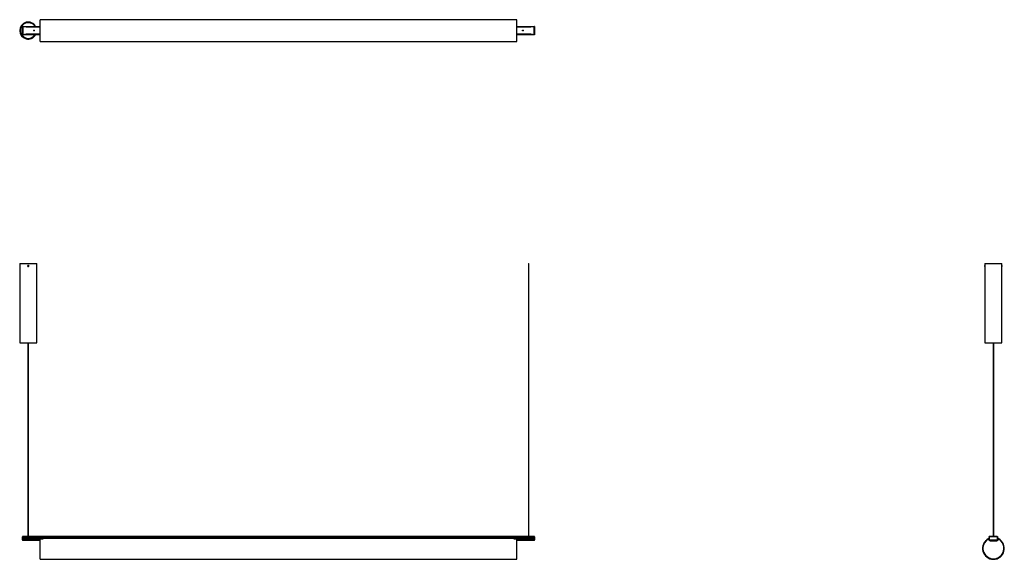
# Model space of a CAD drawing. Header units: millimetres. Extents: x 747 to 3925, y 668 to 2408.
import ezdxf

# ---------------------------------------------------------------- set-up
doc = ezdxf.new("R2010")
doc.units = ezdxf.units.MM
doc.header["$LTSCALE"] = 20

msp = doc.modelspace()

# ---------------------------------------------------------------- linework, layer by layer
at = {"color": 7, "linetype": 'Continuous', "lineweight": 25}
for p, q in [((756.3, 2359.5), (756.3, 2386.5)), ((756.3, 2386.5), (756.3, 2386.5)), ((756.3, 2386.5), (757.5, 2386.5)), ((757.2, 2385.5), (757.5, 2385.5)), ((757.5, 2386.5), (813, 2386.5)), ((757.5, 2385.5), (757.5, 2386.5)), ((768.5, 2383.4), (757.5, 2385.5)), ((813, 2385.5), (757.5, 2385.5)), ((758.3, 2360.6), (758.3, 2385.3)), ((761, 2394.4), (761.1, 2394.4)), ((761, 2394.4), (761, 2394.3)), ((761.1, 2394.4), (761.1, 2394.4)), ((761.2, 2394.4), (761.1, 2394.4)), ((772.7, 2398.4), (772.7, 2398.2)), ((773.1, 2400.5), (773, 2400.4)), ((773.1, 2400.5), (776.3, 2400.5)), ((776.4, 2400.4), (776.3, 2400.5)), ((776.7, 2398.2), (776.7, 2398.4)), ((788.2, 2394.4), (788.5, 2394.4)), ((790.9, 2392.5), (790.9, 2392.5)), ((790.9, 2392.5), (790.9, 2392.5)), ((2352, 2408), (813, 2408)), ((813, 2338), (813, 2408)), ((2352, 2338), (2352, 2408)), ((2352, 2386.5), (2407.5, 2386.5)), ((2407.5, 2385.5), (2352, 2385.5)), ((2407.5, 2385.5), (2396.5, 2383.4)), ((2406.7, 2385.3), (2406.7, 2360.6)), ((2408.7, 2386.5), (2407.5, 2386.5)), ((2407.5, 2386.5), (2407.5, 2385.5)), ((2407.9, 2385.5), (2407.5, 2385.5)), ((2408.7, 2386.5), (2408.7, 2359.5)), ((2408.7, 2386.5), (2408.7, 2386.5)), ((756.3, 2359.5), (756.3, 2359.5)), ((756.3, 2359.5), (757.5, 2359.5)), ((757.2, 2360.5), (757.5, 2360.5)), ((757.5, 2360.5), (768.5, 2362.6)), ((757.5, 2359.5), (757.5, 2360.5)), ((757.5, 2360.5), (813, 2360.5)), ((813, 2359.5), (757.5, 2359.5)), ((813, 2383.4), (768.5, 2383.4)), ((768.5, 2362.6), (813, 2362.6)), ((789.7, 2352.5), (789.7, 2352.4)), ((790.9, 2353.4), (790.9, 2353.5)), ((790.9, 2353.4), (790.9, 2353.4)), ((793.5, 2373.8), (792.7, 2373.4)), ((792.7, 2373.4), (792.8, 2372.5)), ((793.6, 2372.1), (792.8, 2372.5)), ((793.5, 2373.8), (794.2, 2373.5)), ((794.3, 2372.6), (793.6, 2372.1)), ((794.3, 2372.6), (794.2, 2373.5)), ((2396.5, 2383.4), (2352, 2383.4)), ((2352, 2362.6), (2396.5, 2362.6)), ((2352, 2360.5), (2407.5, 2360.5)), ((2407.5, 2359.5), (2352, 2359.5)), ((2371.5, 2373.8), (2370.7, 2373.4)), ((2370.7, 2373.4), (2370.8, 2372.5)), ((2371.6, 2372.1), (2370.8, 2372.5)), ((2371.5, 2373.8), (2372.2, 2373.5)), ((2372.3, 2372.6), (2371.6, 2372.1)), ((2372.3, 2372.6), (2372.2, 2373.5)), ((2396.5, 2362.6), (2407.5, 2360.5)), ((2407.5, 2360.5), (2407.5, 2359.5)), ((2407.9, 2360.5), (2407.5, 2360.5)), ((2408.7, 2359.5), (2407.5, 2359.5)), ((2408.7, 2359.5), (2408.7, 2359.5)), ((761.4, 2351.4), (761.1, 2351.4)), ((772.7, 2347.7), (772.7, 2347.6)), ((773, 2345.5), (773.1, 2345.5)), ((776.3, 2345.5), (773.1, 2345.5)), ((776.3, 2345.5), (776.4, 2345.5)), ((776.7, 2347.6), (776.7, 2347.7)), ((788.3, 2351.4), (788.1, 2351.4)), ((813, 2338), (2352, 2338)), ((747.2, 1621.2), (747.2, 1366.2)), ((747.2, 1621.2), (802.2, 1621.2)), ((802.2, 1366.2), (802.2, 1621.2)), ((2389.7, 1621.5), (2389.7, 741.6)), ((2389.7, 1621.5), (2390.9, 1621.5)), ((2390.9, 741.6), (2390.9, 1621.5)), ((3862.7, 1621.2), (3862.7, 1615.3)), ((3862.7, 1621.2), (3917.7, 1621.2)), ((3917.7, 1615.3), (3917.7, 1621.2)), ((774.7, 1614.8), (773.7, 1614.2)), ((773.7, 1614.2), (773.7, 1613)), ((774.7, 1612.4), (773.7, 1613)), ((774.7, 1614.8), (775.7, 1614.2)), ((775.7, 1613), (774.7, 1612.4)), ((775.7, 1613), (775.7, 1614.2)), ((3862.7, 1613.9), (3862.7, 1615.2)), ((3862.7, 1612), (3862.7, 1613.9)), ((3862.7, 1611.9), (3862.7, 1366.2)), ((3917.7, 1615.2), (3917.7, 1612)), ((3917.7, 1366.2), (3917.7, 1611.9)), ((747.2, 1366.2), (802.2, 1366.2)), ((773.3, 1366.2), (773.3, 741.6)), ((776.1, 741.6), (776.1, 1366.2)), ((3862.7, 1366.2), (3917.7, 1366.2)), ((3888.8, 1366.2), (3888.8, 741.6)), ((3891.6, 741.6), (3891.6, 1366.2)), ((756.3, 739.9), (757.5, 739.7)), ((757.5, 739.6), (756.3, 739.6)), ((756.3, 730.4), (756.3, 739.6)), ((757.7, 741.5), (757.2, 741.2)), ((757.2, 741.2), (757.5, 740.7)), ((757.5, 741.6), (2407.5, 741.6)), ((757.5, 740.6), (757.5, 741.6)), ((2407.5, 740.6), (757.5, 740.6)), ((757.5, 740.6), (757.5, 736.9)), ((757.5, 730.4), (757.5, 739.6)), ((757.5, 736.9), (2407.5, 736.9)), ((2407.5, 736.7), (757.5, 736.7)), ((757.5, 736.6), (2407.5, 736.6)), ((757.5, 736.3), (2407.5, 736.3)), ((822.3, 735.1), (757.5, 735.1)), ((822.3, 735.1), (757.5, 735.1)), ((757.5, 734.7), (822.3, 734.7)), ((822.3, 734.3), (757.5, 734.3)), ((757.5, 733.5), (822.3, 733.5)), ((757.5, 733.4), (757.5, 729.4)), ((822.3, 733.4), (757.5, 733.4)), ((813, 733.2), (821, 733.2)), ((813, 667.6), (813, 733.2)), ((823.5, 735.7), (822.3, 735.7)), ((822.3, 734.4), (822.3, 735.7)), ((823.5, 734.4), (822.3, 734.4)), ((822.3, 733.4), (822.3, 734.4)), ((823.5, 735.7), (823.5, 734.4)), ((824, 735.1), (823.5, 735.1)), ((824, 735.1), (823.5, 735.1)), ((823.5, 734.7), (824, 734.7)), ((823.5, 734.4), (823.5, 733.5)), ((823.9, 734.3), (823.5, 734.3)), ((824, 735.9), (824, 736.3)), ((824, 735.9), (824, 734.7)), ((824, 735.9), (2341, 735.9)), ((2341, 736.3), (2341, 735.9)), ((2341, 734.7), (2341, 735.9)), ((2341.5, 735.1), (2341, 735.1)), ((2341.5, 735.1), (2341, 735.1)), ((2341, 734.7), (2341.5, 734.7)), ((2341.5, 734.3), (2341.1, 734.3)), ((2342.7, 735.7), (2341.5, 735.7)), ((2341.5, 734.4), (2341.5, 735.7)), ((2341.5, 734.4), (2342.7, 734.4)), ((2341.5, 733.5), (2341.5, 734.4)), ((2342.7, 735.7), (2342.7, 734.4)), ((2407.5, 735.1), (2342.7, 735.1)), ((2407.5, 735.1), (2342.7, 735.1)), ((2342.7, 734.7), (2407.5, 734.7)), ((2342.7, 734.4), (2342.7, 733.4)), ((2407.5, 734.3), (2342.7, 734.3)), ((2342.7, 733.5), (2407.5, 733.5)), ((2407.5, 733.4), (2342.7, 733.4)), ((2352, 733.2), (2344, 733.2)), ((2352, 667.6), (2352, 733.2)), ((2407.9, 741.2), (2407.4, 741.5)), ((2407.5, 741.6), (2407.5, 740.6)), ((2407.9, 741.2), (2407.5, 740.7)), ((2407.5, 740.6), (2407.5, 736.9)), ((2408.7, 739.9), (2407.5, 739.7)), ((2407.5, 739.6), (2408.7, 739.6)), ((2407.5, 739.6), (2407.5, 730.4)), ((2407.5, 733.4), (2407.5, 729.4)), ((2408.7, 739.6), (2408.7, 730.4)), ((3873.2, 733.2), (3873.2, 732.8)), ((3873.2, 732.6), (3873.2, 732.6)), ((3873.7, 734.4), (3873.7, 732.9)), ((3876.2, 734.7), (3876.2, 734.4)), ((3876.2, 728.4), (3876.2, 734.4)), ((3876.7, 739.9), (3876.7, 740.6)), ((3876.7, 739.6), (3876.7, 739.9)), ((3903.7, 739.6), (3876.7, 739.6)), ((3876.7, 739.6), (3876.7, 730.4)), ((3877.7, 741.1), (3877.7, 741.6)), ((3877.8, 741.6), (3877.7, 741.6)), ((3902.5, 741.6), (3877.8, 741.6)), ((3902.5, 741.6), (3902.7, 741.6)), ((3902.7, 741.1), (3902.7, 741.6)), ((3903.7, 740.6), (3903.7, 739.9)), ((3903.7, 739.9), (3903.7, 739.6)), ((3903.7, 730.4), (3903.7, 739.6)), ((3904.2, 734.4), (3904.2, 734.7)), ((3904.2, 734.4), (3904.2, 728.4)), ((3906.7, 732.9), (3906.7, 734.4)), ((3907.2, 733.2), (3907.2, 732.8)), ((3907.2, 732.6), (3907.2, 732.6)), ((757.5, 730.4), (756.3, 730.4)), ((756.3, 730.2), (757.5, 730.3)), ((757.2, 728.8), (757.5, 729.3)), ((757.2, 728.8), (757.5, 728.6)), ((757.5, 728.4), (757.5, 729.4)), ((757.5, 729.4), (813, 729.4)), ((813, 728.4), (757.5, 728.4)), ((2352, 729.4), (2407.5, 729.4)), ((2407.5, 728.4), (2352, 728.4)), ((2407.5, 730.4), (2408.7, 730.4)), ((2408.7, 730.2), (2407.5, 730.3)), ((2407.5, 729.4), (2407.5, 728.4)), ((2407.9, 728.8), (2407.5, 729.3)), ((2407.5, 728.6), (2407.9, 728.8)), ((3877.4, 728.4), (3876.2, 728.4)), ((3876.7, 730.4), (3903.7, 730.4)), ((3876.7, 730.2), (3876.7, 730.4)), ((3876.7, 729.4), (3876.7, 730.2)), ((3877.7, 728.9), (3877.7, 728.4)), ((3877.7, 728.4), (3879.8, 728.4)), ((3877.8, 728.4), (3902.5, 728.4)), ((3878.2, 727.2), (3878.2, 728.4)), ((3879.8, 727.2), (3878.2, 727.2)), ((3879.8, 727.6), (3879.8, 728.4)), ((3879.8, 728.4), (3879.8, 728.4)), ((3879.8, 727.6), (3900.6, 727.6)), ((3879.8, 727.2), (3879.8, 727.6)), ((3900.6, 728.4), (3900.6, 727.6)), ((3900.6, 728.4), (3900.6, 728.4)), ((3900.6, 728.4), (3902.7, 728.4)), ((3900.6, 727.6), (3900.6, 727.2)), ((3902.2, 727.2), (3900.6, 727.2)), ((3902.2, 728.4), (3902.2, 727.2)), ((3902.7, 729), (3902.7, 728.4)), ((3904.2, 728.4), (3903, 728.4)), ((3903.7, 730.4), (3903.7, 730.2)), ((3903.7, 730.2), (3903.7, 729.4)), ((813, 667.6), (2352, 667.6))]:
    msp.add_line(p, q, dxfattribs=at)
at = {"color": 7, "linetype": 'Continuous', "lineweight": 25, "flags": 128}
for points in [[(3876.2, 734.7), (3876.6, 734.9), (3876.7, 734.9)], [(3876.2, 734.3), (3876.6, 734.4), (3876.7, 734.5)], [(3903.7, 734.9), (3903.8, 734.9), (3904.2, 734.7)], [(3903.7, 734.5), (3903.8, 734.4), (3904.2, 734.3)]]:
    msp.add_lwpolyline(points, dxfattribs=at)
at = {"color": 7, "linetype": 'Continuous', "lineweight": 25}
for centre, radius in [((793.5, 2373), 1.3), ((793.5, 2373), 1.22), ((2371.5, 2373), 1.3), ((2371.5, 2373), 1.22), ((774.7, 1613.6), 1.61)]:
    msp.add_circle(centre, radius, dxfattribs=at)
for centre, radius, start, end in [((774.7, 2373), 27.5, 29.4004, 330.5996), ((774.7, 2373), 25.5, 31.9657, 270), ((774.7, 2373), 25.4, 32.1775, 270), ((761, 2393), 1.4, 154.3241, 165.4019), ((774.7, 2373), 25.5, 270, 328.0343), ((774.7, 2373), 25.3, 270, 327.8225), ((758.3, 739.6), 2, 171.8511, 180), ((758.3, 739.6), 0.8, 171.8511, 180), ((2406.7, 739.6), 0.8, 0, 8.1489), ((2406.7, 739.6), 2, 0, 8.1489), ((3890.2, 702.6), 35, 119.0593, 60.9407), ((3890.2, 702.6), 34.6, 119.428, 60.572), ((3890.2, 703.1), 34, 119.0317, 60.9683), ((3890.2, 703.2), 34, 120, 180.038), ((3874.9, 734.4), 1.25, 0, 180), ((3877.7, 740.6), 1, 90, 180), ((3902.7, 740.6), 1, 0, 90), ((3905.4, 734.4), 1.25, 0, 180), ((3890.2, 703.2), 34, 359.962, 60), ((758.3, 730.4), 2, 180, 188.1851), ((758.3, 730.4), 0.8, 180, 188.1851), ((2406.7, 730.4), 0.8, 351.8149, 0), ((2406.7, 730.4), 2, 351.8149, 0), ((3877.7, 729.4), 1, 180, 270), ((3902.7, 729.4), 1, 270, 0)]:
    msp.add_arc(centre, radius, start, end, dxfattribs=at)
for points, knots in [([(756.3, 2386.5), (756.4, 2386.3), (756.4, 2386.1), (756.5, 2385.8), (756.8, 2385.6), (757, 2385.5), (757.2, 2385.5)], [0, 0, 0, 0, 0.251266, 0.493832, 0.739598, 1, 1, 1, 1]), ([(788.7, 2394.4), (788.7, 2394.4), (788.7, 2394.4), (788.7, 2394.1), (788.7, 2394)], [0, 0, 0, 0, 0.511642, 1, 1, 1, 1]), ([(2406.7, 2385.3), (2406.9, 2385.4), (2407.3, 2385.4), (2407.7, 2385.5), (2407.9, 2385.5)], [0, 0, 0, 0, 0.500001, 1, 1, 1, 1]), ([(2407.9, 2385.5), (2408, 2385.6), (2408.3, 2385.7), (2408.5, 2385.9), (2408.7, 2386.2), (2408.7, 2386.4), (2408.7, 2386.5)], [0, 0, 0, 0, 0.321758, 0.590198, 0.812176, 1, 1, 1, 1]), ([(757.2, 2360.5), (757, 2360.4), (756.7, 2360.3), (756.5, 2360.1), (756.4, 2359.8), (756.3, 2359.6), (756.3, 2359.5)], [0, 0, 0, 0, 0.321758, 0.590198, 0.812176, 1, 1, 1, 1]), ([(758.3, 2360.6), (758.1, 2360.6), (757.7, 2360.5), (757.3, 2360.5), (757.2, 2360.5)], [0, 0, 0, 0, 0.500001, 1, 1, 1, 1]), ([(761, 2351.8), (761, 2351.7), (761, 2351.5), (761, 2351.4), (761, 2351.4)], [0, 0, 0, 0, 0.484792, 1, 1, 1, 1]), ([(788.7, 2351.4), (788.7, 2351.4), (788.7, 2351.5), (788.7, 2351.7), (788.7, 2351.9), (788.7, 2352)], [0, 0, 0, 0, 0.351676, 0.703352, 1, 1, 1, 1]), ([(2408.7, 2359.5), (2408.7, 2359.6), (2408.6, 2359.9), (2408.5, 2360.2), (2408.2, 2360.4), (2408, 2360.4), (2407.9, 2360.5)], [0, 0, 0, 0, 0.251266, 0.493832, 0.739598, 1, 1, 1, 1]), ([(774.7, 1611.9), (774.5, 1611.9), (774.1, 1612), (773.6, 1612.2), (773.2, 1612.7), (773, 1613.2), (773, 1613.8), (773.2, 1614.4), (773.5, 1614.8), (774, 1615.2), (774.5, 1615.3), (775.1, 1615.3), (775.6, 1615.1), (776.1, 1614.7), (776.4, 1614.2), (776.4, 1613.6), (776.3, 1613), (776.1, 1612.5), (775.6, 1612.1), (775.1, 1611.9), (774.8, 1611.9), (774.7, 1611.9)], [0, 0, 0, 0, 0.053619, 0.107235, 0.160916, 0.214639, 0.268292, 0.321872, 0.37549, 0.429197, 0.482906, 0.536527, 0.590106, 0.643756, 0.697479, 0.751162, 0.804756, 0.85835, 0.912032, 0.965755, 1, 1, 1, 1]), ([(3862.7, 1615.3), (3862.7, 1615.3), (3862.7, 1615.3), (3862.7, 1615.2), (3862.7, 1614.9), (3862.7, 1614.5), (3862.7, 1614), (3862.7, 1613.7), (3862.7, 1613.6)], [0, 0, 0, 0, 0.005025, 0.21932, 0.433615, 0.648264, 0.863072, 1, 1, 1, 1]), ([(3862.7, 1613.6), (3862.7, 1613.4), (3862.7, 1613), (3862.7, 1612.5), (3862.7, 1612.1), (3862.7, 1611.9), (3862.7, 1611.9), (3862.7, 1611.9)], [0, 0, 0, 0, 0.214559, 0.429107, 0.643914, 0.858889, 1, 1, 1, 1]), ([(3917.7, 1611.9), (3917.7, 1611.9), (3917.7, 1612), (3917.7, 1612.2), (3917.6, 1612.7), (3917.6, 1613.2), (3917.6, 1613.8), (3917.6, 1614.4), (3917.7, 1614.8), (3917.7, 1615.2), (3917.7, 1615.3), (3917.7, 1615.3), (3917.7, 1615.3)], [0, 0, 0, 0, 0.107231, 0.214457, 0.321812, 0.429251, 0.53655, 0.643703, 0.750932, 0.85834, 0.965751, 1, 1, 1, 1]), ([(757.2, 741.2), (757, 741.1), (756.7, 740.9), (756.5, 740.4), (756.4, 740.1), (756.3, 739.9), (756.3, 739.9)], [0, 0, 0, 0, 0.321758, 0.590198, 0.812176, 1, 1, 1, 1]), ([(822.7, 733.5), (822.6, 733.5), (822.2, 733.3), (821.6, 733.2), (821.1, 733.2), (821, 733.2)], [0, 0, 0, 0, 0.243882, 0.819973, 1, 1, 1, 1]), ([(824, 734.7), (824, 734.5), (824, 734.3), (823.6, 734), (823.5, 734)], [0, 0, 0, 0, 0.661808, 1, 1, 1, 1]), ([(2341.5, 733.9), (2341.4, 734), (2341.1, 734.3), (2341, 734.5), (2341, 734.7)], [0, 0, 0, 0, 0.422587, 1, 1, 1, 1]), ([(2344, 733.2), (2343.7, 733.2), (2343.1, 733.3), (2342.5, 733.4), (2342.3, 733.5), (2342.3, 733.5)], [0, 0, 0, 0, 0.491114, 0.981167, 1, 1, 1, 1]), ([(2408.7, 739.9), (2408.7, 740), (2408.6, 740.2), (2408.5, 740.5), (2408.2, 740.9), (2408, 741.1), (2407.9, 741.2)], [0, 0, 0, 0, 0.251266, 0.493832, 0.739598, 1, 1, 1, 1]), ([(3873.2, 733.2), (3873.2, 733.2), (3873.3, 733.2), (3873.5, 733.4), (3873.7, 733.5)], [0, 0, 0, 0, 0.522287, 1, 1, 1, 1]), ([(3873.7, 733), (3873.6, 733), (3873.3, 732.8), (3873.2, 732.8), (3873.2, 732.8), (3873.2, 732.8)], [0, 0, 0, 0, 0.202989, 0.814308, 1, 1, 1, 1]), ([(3876.7, 739.9), (3876.8, 740), (3877.1, 740.2), (3877.4, 740.5), (3877.6, 740.9), (3877.6, 741.1), (3877.7, 741.2)], [0, 0, 0, 0, 0.251266, 0.493832, 0.739598, 1, 1, 1, 1]), ([(3902.5, 741.6), (3902.6, 741.6), (3902.6, 741.5), (3902.7, 741.3), (3902.7, 741.2)], [0, 0, 0, 0, 0.500001, 1, 1, 1, 1]), ([(3902.7, 741.2), (3902.8, 741.1), (3902.9, 740.9), (3903.1, 740.4), (3903.4, 740.1), (3903.6, 739.9), (3903.7, 739.9)], [0, 0, 0, 0, 0.321758, 0.590198, 0.812176, 1, 1, 1, 1]), ([(3906.7, 733.5), (3906.8, 733.4), (3907, 733.3), (3907.2, 733.2), (3907.2, 733.2), (3907.2, 733.2)], [0, 0, 0, 0, 0.198204, 0.809097, 1, 1, 1, 1]), ([(3907.2, 732.8), (3907.2, 732.8), (3907.1, 732.8), (3906.8, 733), (3906.7, 733)], [0, 0, 0, 0, 0.52045, 1, 1, 1, 1]), ([(756.3, 730.2), (756.4, 730.1), (756.4, 729.9), (756.5, 729.5), (756.8, 729.1), (757, 728.9), (757.2, 728.8)], [0, 0, 0, 0, 0.251266, 0.493832, 0.739598, 1, 1, 1, 1]), ([(2407.9, 728.8), (2408, 728.9), (2408.3, 729.2), (2408.5, 729.6), (2408.7, 730), (2408.7, 730.1), (2408.7, 730.2)], [0, 0, 0, 0, 0.321758, 0.590198, 0.812176, 1, 1, 1, 1]), ([(3877.7, 728.8), (3877.6, 728.9), (3877.5, 729.2), (3877.3, 729.6), (3877, 730), (3876.8, 730.1), (3876.7, 730.2)], [0, 0, 0, 0, 0.321758, 0.590198, 0.812176, 1, 1, 1, 1]), ([(3877.8, 728.4), (3877.8, 728.5), (3877.8, 728.5), (3877.7, 728.7), (3877.7, 728.8)], [0, 0, 0, 0, 0.500001, 1, 1, 1, 1]), ([(3903.7, 730.2), (3903.6, 730.1), (3903.3, 729.9), (3903, 729.5), (3902.8, 729.1), (3902.7, 728.9), (3902.7, 728.8)], [0, 0, 0, 0, 0.251266, 0.493832, 0.739598, 1, 1, 1, 1])]:
    msp.add_open_spline(points, degree=3, knots=knots, dxfattribs=at)
for points in [[(757.2, 2385.5), (757.3, 2385.5), (757.7, 2385.4), (758.1, 2385.4), (758.3, 2385.3)], [(2407.9, 2360.5), (2407.7, 2360.5), (2407.3, 2360.5), (2406.9, 2360.6), (2406.7, 2360.6)], [(3877.7, 741.2), (3877.7, 741.3), (3877.8, 741.5), (3877.8, 741.6), (3877.8, 741.6)], [(3902.7, 728.8), (3902.7, 728.7), (3902.6, 728.5), (3902.6, 728.5), (3902.5, 728.4)]]:
    msp.add_open_spline(points, degree=3, dxfattribs=at)

doc.saveas('drawing.dxf')
